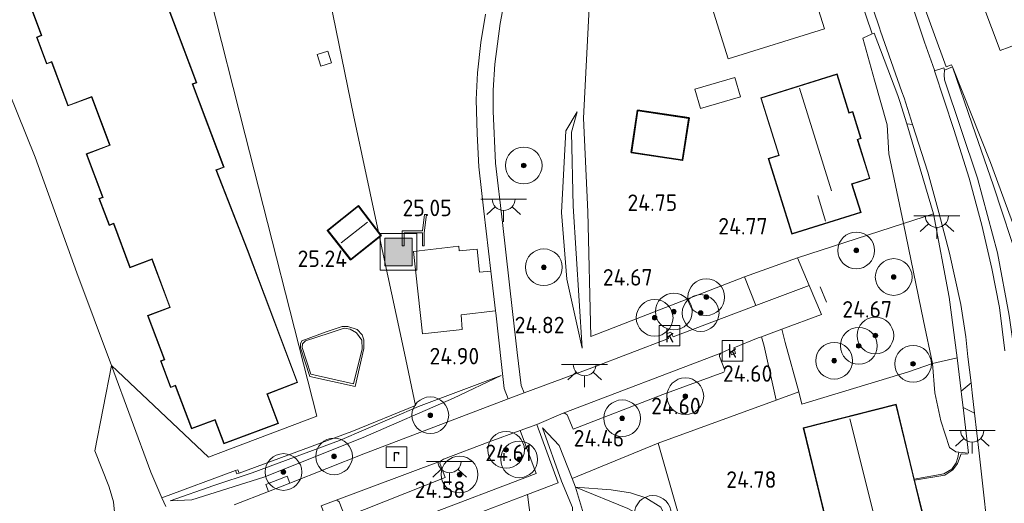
# Model space of a CAD drawing. Extents: x 196936 to 200438, y 361224 to 364196.
# Tile 76 of 256: x 197319 to 197426, y 363715 to 363767. Entities that reach past the tile are written whole.
import ezdxf
from ezdxf.enums import TextEntityAlignment as Align

# ---------------------------------------------------------------- set-up
doc = ezdxf.new("R2010")
doc.units = 0
for name, color, linetype, lineweight in [('B-ME-GR-BOOM-S', 90, 'Continuous', 25), ('B-ME-GR-GRAS-GV', 60, 'Continuous', 13), ('B-ME-GR-HAAG-G', 90, 'GR-HAAG1', 13), ('B-ME-GW-TALUD_KRUIN-G', 90, 'Continuous', 18), ('B-ME-GW-TALUD_TEEN-G', 90, 'Continuous', 18), ('B-ME-IE-MEUBILAIR_WEGMEUBILAIR-S', 7, 'Continuous', 25), ('B-ME-IE-MEUBILAIR_WEGMEUBILAIR_PARKEERMAATREGEL-G', 7, 'Continuous', 18), ('B-ME-IE-MEUBILAIR_WEGMEUBILAIR_SPEELTOESTEL-GV', 7, 'Continuous', 18), ('B-ME-IE-TERREINAFSCHEIDING_DOORGANG-G', 210, 'Continuous', 18), ('B-ME-IE-TERREINAFSCHEIDING_KUNSTMATIG_HEKWERK-G', 20, 'IE-TERREINAFSCHEIDING-KUNSTMATIG', 18), ('B-ME-KG-KADASTRAAL_DAKRAND-G', 170, 'Continuous', 18), ('B-ME-KG-KADASTRAAL_NOK-G', 10, 'Continuous', 18), ('B-ME-OG-BEBOUWING_SCHUUR-GV', 7, 'Continuous', 35), ('B-ME-OG-BEBOUWING_WONINGBOUW-GV', 7, 'Continuous', 18), ('B-ME-OG-BREUKLIJN-G', 7, 'Continuous', 18), ('B-ME-OG-HOOGTELIJN-G', 7, 'Continuous', 18), ('B-ME-OG-HOOGTEPUNT-S', 7, 'Continuous', 25), ('B-ME-OG-TERREIN_GROEN_TUIN-GV', 7, 'Continuous', 18), ('B-ME-OG-WATER_SLOOT-G', 120, 'Continuous', 18), ('B-ME-OG-WATER_VIJVER-GV', 7, 'Continuous', 18), ('B-ME-OG-WEG_PARKEERSECTIE-GV', 7, 'Continuous', 18), ('B-ME-RI-GWA_KOLK-S', 30, 'Continuous', 25), ('B-ME-RI-GWA_RIOOLPUT-S', 30, 'Continuous', 25), ('B-ME-VH-VERHARDING_ASFALT-GV', 252, 'Continuous', 18), ('B-ME-VH-VERHARDING_BETON-GV', 252, 'Continuous', 18), ('B-ME-VH-VERHARDING_TEGEL-GV', 252, 'Continuous', 18)]:
    doc.layers.add(name, color=color, linetype=linetype, lineweight=lineweight)
doc.styles.add('NLCS-ISO', font='NLCS-ISO.ttf')
doc.styles.add('NLCS-ISO-ANNOTATIVE-T18', font='NLCS-ISO.ttf', dxfattribs={"height": 1.8})
doc.linetypes.add('GR-HAAG1', pattern='A,6,[176,NLCS.SHX,S=0.125,R=0,X=0,Y=0],-2', length=8)
doc.linetypes.add('IE-TERREINAFSCHEIDING-KUNSTMATIG', pattern='A,4,[82,NLCS.SHX,S=0.75,R=90,X=0,Y=0],4,-2', length=10)

# ---------------------------------------------------------------- blocks, each defined once
blk = doc.blocks.new('SAL-HOOGTELABEL-SO')
at = {"color": 0, "linetype": 'ByBlock', "lineweight": -2, "style": 'NLCS-ISO-ANNOTATIVE-T18'}
blk.add_attdef('HOOGTE', text='', height=1.8, dxfattribs=at).set_placement((2.79, 0), align=Align.RIGHT)
blk = doc.blocks.new('SIE-WEG_ZITBANK-SO')
at = {"color": 0, "linetype": 'ByBlock', "lineweight": 18}
blk.add_lwpolyline([(-0.91, -1.63), (-0.91, -0.2), (1.09, -0.2), (1.09, -1.63), (1.29, -1.63), (1.29, -0.21), (1.54, 1.78), (1.33, 1.78), (1.11, 0), (-1.11, 0), (-1.11, -1.63)], close=True, dxfattribs=at)
blk = doc.blocks.new('SGR-BOOM_01-SO')
at = {"linetype": 'ByBlock', "lineweight": 18}
h = blk.add_hatch(color=0, dxfattribs=at)
h.dxf.hatch_style = 1
edge = h.paths.add_edge_path()
edge.add_arc((0, 0), 0.25, 0, 360)
at = {"color": 0, "linetype": 'ByBlock', "lineweight": 18}
for radius in [2, 0.25]:
    blk.add_circle((0, 0), radius, dxfattribs=at)
blk = doc.blocks.new('SIE-WEG_AFVALBAK-SO')
at = {"linetype": 'ByBlock', "lineweight": 18}
h = blk.add_hatch(color=0, dxfattribs=at)
h.dxf.hatch_style = 1
h.paths.add_polyline_path([(-1.5, -1.5), (1.5, -1.5), (1.5, 1.5), (-1.5, 1.5)])
at = {"color": 0, "linetype": 'ByBlock', "lineweight": 18}
for points in [[(-2, -2), (2, -2), (2, 2), (-2, 2)], [(-1.5, -1.5), (1.5, -1.5), (1.5, 1.5), (-1.5, 1.5)]]:
    blk.add_lwpolyline(points, close=True, dxfattribs=at)
blk = doc.blocks.new('SRI-PUT_INSPECTIEPUT_RIOOLPUT-SO')
at = {"color": 0, "linetype": 'ByBlock', "lineweight": 18}
blk.add_lwpolyline([(-1.12, -1.12), (1.12, -1.12), (1.12, 1.12), (-1.12, 1.12)], close=True, dxfattribs=at)
at = {"color": 0, "linetype": 'ByBlock', "lineweight": 18, "style": 'NLCS-ISO'}
blk.add_text('r', height=1.5, dxfattribs=at).set_placement((0, 0.28), align=Align.MIDDLE_CENTER)
blk = doc.blocks.new('SRI-KOLK-SO')
at = {"color": 0, "linetype": 'ByBlock', "lineweight": 18}
blk.add_lwpolyline([(-1.125, -1.125), (1.125, -1.125), (1.125, 1.125), (-1.125, 1.125)], close=True, dxfattribs=at)
at = {"color": 0, "linetype": 'ByBlock', "lineweight": 18, "style": 'NLCS-ISO'}
blk.add_text('k', height=1.5, dxfattribs=at).set_placement((0, 0), align=Align.MIDDLE_CENTER)
blk = doc.blocks.new('SKL-ET_OV_LICHTPUNT-SO')
at = {"color": 0, "linetype": 'ByBlock', "lineweight": 18}
for points in [[(-1.25, 0), (-2.5, 0)], [(1.25, 0), (2.5, 0)], [(-0.92, -0.85), (-1.83, -1.7)], [(0.92, -0.85), (1.83, -1.7)], [(0, -1.25), (0, -2.5)]]:
    blk.add_lwpolyline(points, dxfattribs=at)
blk.add_lwpolyline([(0, 0), (1.25, 0, -1), (-1.25, 0)], format="xyb", close=True, dxfattribs=at)

msp = doc.modelspace()

# ---------------------------------------------------------------- linework, layer by layer
at = {"layer": 'B-ME-GR-GRAS-GV'}
for points in [[(197334.822, 363714.206, 24.954), (197334.407, 363715.156, 24.929), (197342.425, 363718.122, 25.178), (197342.567, 363717.759, 25.178), (197342.802, 363717.83, 25.178), (197355.073, 363722.379, 25.172), (197362.029, 363725.212, 25.001), (197360.811, 363730.89, 25.123), (197358.493, 363741.685, 25.233), (197358.095, 363743.559, 25.286), (197358.275, 363743.702, 25.282), (197357.982, 363744.087, 25.284), (197355.275, 363756.826, 25.184), (197351.447, 363775.479, 25.307)], [(197380.941, 363768.525, 25.053), (197380.325, 363756.516, 24.934), (197380.764, 363746.316, 24.787), (197381.099, 363732.707, 24.738), (197397.822, 363739.234, 24.86), (197399.056, 363736.097, 24.824), (197390.059, 363732.677, 24.713), (197389.825, 363733.185, 24.701), (197389.34, 363732.992, 24.713), (197389.547, 363732.504, 24.726), (197381.234, 363729.299, 24.652), (197373.855, 363726.564, 24.672), (197373.511, 363727.362, 24.77), (197373.083, 363730.961, 24.831), (197372.582, 363735.441, 25.003), (197371.479, 363745.138, 25.04), (197370.711, 363751.614, 25.064), (197370.474, 363757.257, 25.089), (197370.487, 363759.544, 25.101), (197370.664, 363762.385, 25.089), (197371.219, 363766.83, 25.076), (197371.717, 363769.31, 25.064)], [(197369.63, 363767.848, 25.064), (197369.135, 363764.754, 25.101), (197368.776, 363761.424, 25.125), (197368.637, 363758.546, 25.125), (197368.735, 363754.786, 25.101), (197368.927, 363751.203, 25.089), (197369.469, 363746.386, 25.064), (197370.219, 363739.838, 25.04), (197369.001, 363739.74, 25.019), (197368.741, 363742.244, 25.093), (197366.761, 363742.064, 25.08), (197366.718, 363742.551, 25.093), (197361.792, 363741.984, 25.117), (197362.763, 363733.015, 25.08), (197367.116, 363733.481, 24.97), (197366.995, 363735.06, 25.007), (197370.734, 363735.522, 24.958), (197370.76, 363735.306, 24.954), (197371.384, 363729.65, 24.733), (197371.657, 363727.054, 24.733), (197372.119, 363725.934, 24.66), (197356.394, 363719.937, 24.721), (197348.331, 363716.758, 24.749), (197348.05, 363717.502, 24.855), (197345.721, 363716.58, 24.818), (197346, 363715.839, 24.757), (197342.277, 363714.37, 24.77)], [(197426.186, 363731.173, 22.534), (197425.619, 363735.86, 22.766), (197424.759, 363740.108, 22.889), (197423.69, 363744.83, 23.036), (197422.296, 363749.973, 23.146), (197420.632, 363755.271, 23.269), (197418.538, 363761.66, 23.571), (197419.529, 363761.98, 23.691), (197419.623, 363761.748, 23.691), (197419.569, 363761.207, 23.652), (197419.603, 363760.689, 23.544), (197423.192, 363749.968, 23.214), (197425.4, 363741.843, 22.993), (197426.668, 363735.004, 22.809)], [(197375.2, 363707.856, 24.974), (197374.229, 363715.52, 24.848), (197377.564, 363716.793, 24.848), (197375.217, 363723.148, 24.725), (197378.088, 363724.37, 24.677), (197378.322, 363724.341, 24.689), (197378.546, 363724.179, 24.701), (197379.192, 363722.605, 24.652), (197388.964, 363726.403, 24.689), (197395.592, 363728.848, 24.677), (197395.703, 363729.037, 24.689), (197395.116, 363730.525, 24.713), (197395.11, 363730.735, 24.726), (197395.244, 363730.89, 24.713), (197396.212, 363731.336, 24.701), (197396.426, 363730.727, 24.726), (197396.874, 363730.881, 24.726), (197396.674, 363731.488, 24.762), (197399.331, 363732.558, 24.75), (197399.681, 363732.688, 24.747), (197399.969, 363731.676, 24.796), (197401.268, 363725.771, 24.873), (197388.439, 363721.084, 24.86), (197379.081, 363717.254, 24.616), (197377.657, 363720.831, 24.557), (197375.842, 363722.762, 24.644), (197377.912, 363716.94, 24.783), (197379.112, 363714.105, 24.79)], [(197380.212, 363713.748, 24.619), (197379.454, 363716.316, 24.631), (197385.141, 363713.968, 24.426)]]:
    msp.add_polyline3d(points, dxfattribs=at)
for points in [[(197434.014, 363732.689, 23.593), (197435.442, 363732.644, 23.532), (197435.674, 363732.66, 23.525), (197436.314, 363728.529, 22.23), (197433.66, 363725.9, 22.197), (197432.035, 363725.219, 22.136), (197430.218, 363725.188, 22.283), (197428.946, 363725.428, 22.368), (197428.173, 363726.008, 22.381), (197427.869, 363726.62, 22.405), (197426.668, 363735.004, 22.809), (197425.4, 363741.843, 22.993), (197423.192, 363749.968, 23.214), (197419.603, 363760.689, 23.544), (197419.569, 363761.207, 23.652), (197419.623, 363761.748, 23.691), (197420.482, 363762.095, 24.426), (197422.609, 363755.841, 24.377), (197424.966, 363749.14, 24.365), (197427.809, 363740.416, 24.059), (197429.487, 363735.983, 23.887), (197430.681, 363733.587, 23.642), (197431.818, 363733.028, 23.63)], [(197424.607, 363751.677, 24.537), (197428.069, 363742.268, 24.316), (197433.849, 363744.453, 24.446), (197435.033, 363736.803, 24.301), (197435.493, 363733.828, 23.74), (197435.674, 363732.66, 23.525), (197435.442, 363732.644, 23.532), (197434.014, 363732.689, 23.593), (197431.818, 363733.028, 23.63), (197430.681, 363733.587, 23.642), (197429.487, 363735.983, 23.887), (197427.809, 363740.416, 24.059), (197424.966, 363749.14, 24.365), (197422.609, 363755.841, 24.377), (197420.482, 363762.095, 24.426)], [(197378.489, 363738.965, 24.954), (197380.176, 363731.459, 24.719), (197379.184, 363746.931, 24.685), (197379.011, 363754.971, 24.807), (197379.624, 363757.19, 24.905), (197378.369, 363755.137, 24.979), (197377.9, 363746.23, 25.028)], [(197379.184, 363746.931, 24.685), (197380.176, 363731.459, 24.719), (197378.489, 363738.965, 24.954), (197377.9, 363746.23, 25.028), (197378.369, 363755.137, 24.979), (197379.624, 363757.19, 24.905), (197379.011, 363754.971, 24.807)], [(197422.503, 363727.662, 22.4), (197421.43, 363726.767, 22.549), (197421, 363730.398, 22.704), (197420.138, 363737.011, 22.9), (197418.425, 363746.091, 23.158), (197415.496, 363755.867, 23.471), (197416.14, 363755.816, 23.349), (197417.809, 363750.625, 23.122), (197418.988, 363746.229, 22.975), (197420.172, 363741.812, 22.828), (197421.404, 363736.207, 22.681), (197421.921, 363732.682, 22.521), (197422.172, 363730.516, 22.469)], [(197421, 363730.398, 22.704), (197418.31, 363729.783, 24.334), (197417.342, 363734.411, 24.321), (197415.156, 363745.031, 24.689), (197418.425, 363746.091, 23.158), (197420.138, 363737.011, 22.9)], [(197415.683, 363728.872, 24.481), (197404.079, 363725.36, 24.86), (197403.759, 363726.678, 24.848), (197402.261, 363732.064, 24.862), (197401.891, 363733.511, 24.727), (197406.238, 363735.131, 24.689), (197404.895, 363738.279, 24.77), (197403.613, 363741.284, 24.848), (197415.156, 363745.031, 24.689), (197417.342, 363734.411, 24.321), (197418.31, 363729.783, 24.334)], [(197354.65, 363733.806, 25.12), (197355.666, 363733.479, 25.133), (197356.198, 363732.885, 25.108), (197356.4, 363732.368, 25.096), (197356.41, 363731.393, 25.059), (197355.439, 363727.281, 25.084), (197350.524, 363728.359, 25.084), (197349.512, 363731.483, 25.108), (197349.487, 363731.907, 25.108), (197349.628, 363732.255, 25.12), (197352.309, 363733.215, 25.084), (197354.022, 363733.805, 25.108)], [(197350.616, 363728.611, 24.986), (197355.252, 363727.556, 24.986), (197356.211, 363731.371, 24.986), (197356.184, 363732.334, 24.986), (197355.61, 363733.101, 24.986), (197354.896, 363733.52, 24.986), (197354.26, 363733.64, 24.986), (197352.613, 363733.083, 24.986), (197350.043, 363732.236, 24.986), (197349.727, 363731.907, 24.986), (197349.67, 363731.528, 24.986)], [(197337.676, 363714.937, 24.798), (197335.291, 363714.833, 24.933), (197340.05, 363716.494, 25.055), (197344.244, 363717.858, 25.153), (197353.725, 363721.381, 25.141), (197362.344, 363725.097, 24.957), (197371.359, 363728.454, 24.688), (197366.151, 363725.995, 24.639), (197356.332, 363721.712, 24.749), (197345.504, 363717.395, 24.859)], [(197344.244, 363717.858, 25.153), (197340.05, 363716.494, 25.055), (197335.291, 363714.833, 24.933), (197337.676, 363714.937, 24.798), (197345.504, 363717.395, 24.859), (197356.332, 363721.712, 24.749), (197366.151, 363725.995, 24.639), (197371.359, 363728.454, 24.688), (197362.344, 363725.097, 24.957), (197353.725, 363721.381, 25.141)], [(197375.139, 363717.807, 24.819), (197362.545, 363713.015, 24.819), (197353.609, 363709.524, 24.844), (197351.746, 363714.257, 24.723), (197353.366, 363714.878, 24.677), (197353.566, 363714.825, 24.713), (197353.691, 363714.697, 24.726), (197354.367, 363713.043, 24.75), (197365.256, 363717.363, 24.652), (197364.668, 363718.926, 24.664), (197364.752, 363719.135, 24.664), (197365.078, 363719.357, 24.664), (197370.045, 363721.248, 24.677), (197373.428, 363722.491, 24.709)], [(197376.937, 363708.215, 24.839), (197376.002, 363707.149, 24.913), (197376.73, 363709.257, 24.9), (197378.64, 363712.084, 24.864), (197379.125, 363713.384, 24.851), (197379.112, 363714.105, 24.79), (197377.912, 363716.94, 24.783), (197375.842, 363722.762, 24.644), (197377.657, 363720.831, 24.557), (197379.081, 363717.254, 24.616), (197379.454, 363716.316, 24.631), (197380.212, 363713.748, 24.619), (197380.065, 363712.414, 24.631), (197379.356, 363711.036, 24.704), (197377.668, 363709.154, 24.802)], [(197388.439, 363721.084, 24.86), (197393.955, 363701.782, 24.787), (197393.376, 363702.058, 24.692), (197392.286, 363705.242, 24.692), (197390.144, 363711.259, 24.729), (197388.737, 363714.114, 24.778), (197387.108, 363715.155, 24.753), (197385.441, 363715.679, 24.729), (197383.337, 363716.032, 24.643), (197379.454, 363716.316, 24.631), (197379.081, 363717.254, 24.616)], [(197393.955, 363701.782, 24.787), (197394.146, 363701.253, 24.267), (197393.598, 363701.446, 24.279), (197392.981, 363701.742, 24.267), (197392.659, 363702.177, 24.23), (197390.849, 363706.545, 24.267), (197389.406, 363709.841, 24.451), (197387.671, 363712.383, 24.5), (197386.708, 363713.149, 24.426), (197385.141, 363713.968, 24.426), (197379.454, 363716.316, 24.631), (197383.337, 363716.032, 24.643), (197385.441, 363715.679, 24.729), (197387.108, 363715.155, 24.753), (197388.737, 363714.114, 24.778), (197390.144, 363711.259, 24.729), (197392.286, 363705.242, 24.692), (197393.376, 363702.058, 24.692)]]:
    msp.add_polyline3d(points, close=True, dxfattribs=at)
at = {"layer": 'B-ME-GR-HAAG-G'}
msp.add_polyline3d([(197433.849, 363744.453, 24.446), (197428.069, 363742.268, 24.316), (197424.607, 363751.677, 24.537), (197420.482, 363762.095, 24.426)], dxfattribs=at)
at = {"layer": 'B-ME-GW-TALUD_KRUIN-G'}
for points in [[(197415.156, 363745.031, 24.689), (197413.551, 363752.624, 24.689), (197413.367, 363755.772, 24.738), (197411.979, 363760.628, 24.799), (197410.707, 363765.224, 24.542), (197411.727, 363765.684, 23.862)], [(197420.482, 363762.095, 24.426), (197422.609, 363755.841, 24.377), (197424.966, 363749.14, 24.365), (197427.809, 363740.416, 24.059), (197429.487, 363735.983, 23.887), (197430.681, 363733.587, 23.642), (197431.818, 363733.028, 23.63), (197434.014, 363732.689, 23.593), (197435.442, 363732.644, 23.532), (197435.674, 363732.66, 23.525)], [(197380.176, 363731.459, 24.719), (197378.489, 363738.965, 24.954), (197377.9, 363746.23, 25.028), (197378.369, 363755.137, 24.979), (197379.624, 363757.19, 24.905)], [(197415.156, 363745.031, 24.689), (197417.342, 363734.411, 24.321), (197418.31, 363729.783, 24.334)], [(197418.31, 363729.783, 24.334), (197418.572, 363726.576, 24.101), (197419.211, 363723.536, 23.929), (197420.142, 363720.622, 23.599), (197420.831, 363720.147, 23.145), (197421.166, 363720.113, 22.933), (197422.226, 363720.004, 22.263)], [(197335.291, 363714.833, 24.933), (197340.05, 363716.494, 25.055), (197344.244, 363717.858, 25.153), (197353.725, 363721.381, 25.141), (197362.344, 363725.097, 24.957), (197371.359, 363728.454, 24.688)], [(197377.912, 363716.94, 24.783), (197375.842, 363722.762, 24.644)], [(197376.002, 363707.149, 24.913), (197376.73, 363709.257, 24.9), (197378.64, 363712.084, 24.864), (197379.125, 363713.384, 24.851), (197379.112, 363714.105, 24.79), (197377.912, 363716.94, 24.783)], [(197379.454, 363716.316, 24.631), (197383.337, 363716.032, 24.643), (197385.441, 363715.679, 24.729), (197387.108, 363715.155, 24.753), (197388.737, 363714.114, 24.778), (197390.144, 363711.259, 24.729), (197392.286, 363705.242, 24.692), (197393.376, 363702.058, 24.692), (197393.955, 363701.782, 24.787)]]:
    msp.add_polyline3d(points, dxfattribs=at)
at = {"layer": 'B-ME-GW-TALUD_TEEN-G'}
for points in [[(197436.314, 363728.529, 22.23), (197433.66, 363725.9, 22.197), (197432.035, 363725.219, 22.136), (197430.218, 363725.188, 22.283), (197428.946, 363725.428, 22.368), (197428.173, 363726.008, 22.381), (197427.869, 363726.62, 22.405), (197426.668, 363735.004, 22.809), (197425.4, 363741.843, 22.993), (197423.192, 363749.968, 23.214), (197419.603, 363760.689, 23.544), (197419.569, 363761.207, 23.652), (197419.623, 363761.748, 23.691)], [(197379.624, 363757.19, 24.905), (197379.011, 363754.971, 24.807), (197379.184, 363746.931, 24.685), (197380.176, 363731.459, 24.719)], [(197415.496, 363755.867, 23.471), (197418.425, 363746.091, 23.158)], [(197421, 363730.398, 22.704), (197420.138, 363737.011, 22.9), (197418.425, 363746.091, 23.158)], [(197421.43, 363726.767, 22.549), (197421, 363730.398, 22.704)], [(197371.359, 363728.454, 24.688), (197366.151, 363725.995, 24.639), (197356.332, 363721.712, 24.749), (197345.504, 363717.395, 24.859), (197337.676, 363714.937, 24.798), (197335.291, 363714.833, 24.933)], [(197421.638, 363724.995, 22.474), (197421.473, 363726.402, 22.533), (197421.43, 363726.767, 22.549)], [(197422.226, 363720.004, 22.263), (197421.638, 363724.995, 22.474)], [(197375.842, 363722.762, 24.644), (197377.657, 363720.831, 24.557)], [(197377.657, 363720.831, 24.557), (197379.081, 363717.254, 24.616)], [(197379.081, 363717.254, 24.616), (197379.454, 363716.316, 24.631), (197380.212, 363713.748, 24.619), (197380.065, 363712.414, 24.631), (197379.356, 363711.036, 24.704), (197377.668, 363709.154, 24.802), (197376.937, 363708.215, 24.839), (197376.002, 363707.149, 24.913)], [(197394.146, 363701.253, 24.267), (197393.598, 363701.446, 24.279), (197392.981, 363701.742, 24.267), (197392.659, 363702.177, 24.23), (197390.849, 363706.545, 24.267), (197389.406, 363709.841, 24.451), (197387.671, 363712.383, 24.5), (197386.708, 363713.149, 24.426), (197385.141, 363713.968, 24.426), (197379.454, 363716.316, 24.631)]]:
    msp.add_polyline3d(points, dxfattribs=at)
at = {"layer": 'B-ME-IE-MEUBILAIR_WEGMEUBILAIR_PARKEERMAATREGEL-G'}
msp.add_polyline3d([(197406.754, 363736.449, 24.752), (197406.077, 363738.117, 24.752)], dxfattribs=at)
at = {"layer": 'B-ME-IE-MEUBILAIR_WEGMEUBILAIR_SPEELTOESTEL-GV'}
msp.add_polyline3d([(197366.718, 363742.551, 25.093), (197366.761, 363742.064, 25.08), (197368.741, 363742.244, 25.093), (197369.001, 363739.74, 25.019), (197370.219, 363739.838, 25.04), (197370.734, 363735.522, 24.958), (197366.995, 363735.06, 25.007), (197367.116, 363733.481, 24.97), (197362.763, 363733.015, 25.08), (197361.792, 363741.984, 25.117)], close=True, dxfattribs=at)
at = {"layer": 'B-ME-IE-TERREINAFSCHEIDING_DOORGANG-G'}
msp.add_polyline3d([(197401.268, 363725.771, 24.873), (197403.759, 363726.678, 24.848)], dxfattribs=at)
at = {"layer": 'B-ME-IE-TERREINAFSCHEIDING_KUNSTMATIG_HEKWERK-G'}
for points in [[(197357.982, 363744.087, 25.284), (197355.275, 363756.826, 25.184), (197351.447, 363775.479, 25.307), (197349.902, 363783.943, 25.148), (197351.318, 363784.233, 25.089)], [(197397.822, 363739.234, 24.86), (197381.099, 363732.707, 24.738), (197380.764, 363746.316, 24.787), (197380.325, 363756.516, 24.934)], [(197403.613, 363741.284, 24.848), (197415.156, 363745.031, 24.689)], [(197342.802, 363717.83, 25.178), (197355.073, 363722.379, 25.172), (197362.029, 363725.212, 25.001), (197360.811, 363730.89, 25.123), (197358.493, 363741.685, 25.233), (197358.095, 363743.559, 25.286)], [(197418.31, 363729.783, 24.334), (197415.683, 363728.872, 24.481), (197404.079, 363725.36, 24.86), (197403.759, 363726.678, 24.848)], [(197401.268, 363725.771, 24.873), (197388.439, 363721.084, 24.86)], [(197388.439, 363721.084, 24.86), (197393.955, 363701.782, 24.787)]]:
    msp.add_polyline3d(points, dxfattribs=at)
at = {"layer": 'B-ME-KG-KADASTRAAL_DAKRAND-G'}
msp.add_polyline3d([(197334.852, 363769.151, 28.123), (197338.144, 363760.392, 28.172), (197337.705, 363760.228, 28.246), (197341.106, 363751.178, 28.233), (197340.282, 363750.87, 28.38), (197343.696, 363742.171, 27.547), (197349.12, 363727.736, 27.388), (197345.827, 363726.478, 27.756), (197347.028, 363723.283, 27.964), (197341.177, 363721.085, 27.964), (197340.209, 363723.665, 27.878), (197337.655, 363722.718, 29.777), (197335.896, 363727.404, 27.768), (197335.383, 363727.212, 27.805), (197334.32, 363730.04, 27.707), (197334.713, 363730.187, 27.694), (197332.917, 363734.967, 30.046), (197335.324, 363735.872, 30.01), (197333.334, 363741.168, 30.132), (197330.952, 363740.272, 29.961), (197329.158, 363745.049, 27.743), (197328.686, 363744.872, 27.768), (197327.616, 363747.717, 27.768), (197327.997, 363747.861, 27.792), (197326.222, 363752.585, 29.961), (197328.779, 363753.546, 29.875), (197326.779, 363758.867, 30.108), (197324.206, 363757.899, 29.985), (197322.413, 363762.669, 27.817), (197321.881, 363762.469, 27.829), (197320.814, 363765.307, 27.829), (197321.342, 363765.505, 27.817), (197319.56, 363770.285, 29.912)], dxfattribs=at)
for points in [[(197409.202, 363757.047, 30.455), (197409.583, 363757.166, 30.43), (197410.477, 363754.309, 30.565), (197410.105, 363754.192, 30.553), (197411.436, 363749.963, 28.862), (197409.497, 363749.356, 27.76), (197410.462, 363746.272, 27.662), (197403.024, 363743.946, 27.784), (197400.483, 363752.074, 27.723), (197401.625, 363752.431, 28.899), (197399.665, 363758.698, 28.887), (197407.883, 363761.268, 28.911)], [(197391.061, 363751.979, 26.596), (197385.557, 363752.812, 26.572), (197386.239, 363757.311, 26.67), (197391.742, 363756.478, 26.706)], [(197354.96, 363741.151, 27.426), (197352.498, 363744.274, 27.328), (197355.785, 363746.898, 27.328), (197358.206, 363743.711, 27.426)], [(197407.398, 363710.026, 27.508), (197404.289, 363722.748, 27.545), (197414.301, 363725.29, 27.447), (197417.395, 363712.57, 27.447)]]:
    msp.add_polyline3d(points, close=True, dxfattribs=at)
at = {"layer": 'B-ME-KG-KADASTRAAL_NOK-G'}
for points in [[(197403.833, 363759.771, 33.248), (197407.303, 363748.579, 33.138)], [(197406.652, 363745.29, 31.643), (197405.814, 363748.067, 31.57)], [(197353.936, 363742.915, 27.801), (197356.79, 363745.19, 27.814)], [(197409.314, 363723.76, 31.9), (197412.357, 363711.571, 31.888)]]:
    msp.add_polyline3d(points, dxfattribs=at)
at = {"layer": 'B-ME-OG-BEBOUWING_SCHUUR-GV'}
for points in [[(197391.799, 363756.52, 24.82), (197391.103, 363751.922, 24.82), (197385.501, 363752.77, 24.82), (197386.197, 363757.368, 24.82)], [(197358.095, 363743.559, 25.286), (197354.952, 363741.081, 25.356), (197352.428, 363744.282, 25.344), (197355.794, 363746.969, 25.295), (197357.982, 363744.087, 25.284), (197358.275, 363743.702, 25.282)]]:
    msp.add_polyline3d(points, close=True, dxfattribs=at)
at = {"layer": 'B-ME-OG-BEBOUWING_WONINGBOUW-GV'}
msp.add_polyline3d([(197334.881, 363769.216, 25.342), (197338.208, 363760.363, 25.293), (197337.769, 363760.198, 25.244), (197341.17, 363751.149, 25.195), (197340.348, 363750.84, 25.232), (197343.742, 363742.191, 25.146), (197349.184, 363727.707, 25.146), (197345.891, 363726.449, 25.146), (197347.092, 363723.254, 25.146), (197341.148, 363721.02, 25.146), (197340.179, 363723.6, 25.146), (197337.63, 363722.643, 25.146), (197335.865, 363727.34, 25.146), (197335.354, 363727.147, 25.146), (197334.256, 363730.069, 25.146), (197334.648, 363730.217, 25.146), (197332.852, 363734.997, 25.146), (197335.26, 363735.901, 25.146), (197333.305, 363741.104, 25.22), (197330.923, 363740.209, 25.146), (197329.128, 363744.984, 25.146), (197328.656, 363744.807, 25.146), (197327.552, 363747.746, 25.146), (197327.933, 363747.889, 25.171), (197326.157, 363752.614, 25.195), (197328.714, 363753.575, 25.183), (197326.75, 363758.803, 25.208), (197324.176, 363757.836, 25.232), (197322.384, 363762.605, 25.195), (197321.851, 363762.405, 25.159), (197320.75, 363765.336, 25.257), (197321.277, 363765.534, 25.257), (197319.483, 363770.309, 25.257)], dxfattribs=at)
for points in [[(197407.915, 363761.331, 24.869), (197409.235, 363757.11, 24.869), (197409.616, 363757.229, 24.869), (197410.54, 363754.277, 24.869), (197410.167, 363754.16, 24.808), (197411.491, 363749.927, 24.746), (197409.56, 363749.324, 24.783), (197410.525, 363746.239, 24.771), (197402.992, 363743.883, 24.82), (197400.42, 363752.106, 24.869), (197401.562, 363752.464, 24.869), (197399.602, 363758.731, 24.869)], [(197413.974, 363711.648, 24.826), (197407.361, 363709.965, 24.764), (197404.229, 363722.784, 24.801), (197414.337, 363725.351, 24.617), (197416.327, 363717.171, 23.916), (197416.359, 363717.072, 22.394), (197417.456, 363712.534, 22.032), (197417.297, 363712.494, 22.043), (197417.116, 363712.448, 23.867), (197414.577, 363711.801, 24.642)]]:
    msp.add_polyline3d(points, close=True, dxfattribs=at)
at = {"layer": 'B-ME-OG-BREUKLIJN-G'}
for points in [[(197419.667, 363717.629, 22.26), (197420.503, 363718.175, 22.26), (197421.024, 363718.87, 22.284), (197421.422, 363719.947, 22.309), (197422.132, 363719.903, 22.235)], [(197416.359, 363717.072, 22.394), (197419.667, 363717.629, 22.26)]]:
    msp.add_polyline3d(points, dxfattribs=at)
at = {"layer": 'B-ME-OG-HOOGTELIJN-G'}
for points in [[(197419.549, 363717.745, 23.279), (197420.409, 363718.257, 23.144), (197420.883, 363718.945, 23.095), (197421.067, 363719.524, 23.046), (197421.166, 363720.113, 22.933)], [(197416.327, 363717.171, 23.916), (197419.549, 363717.745, 23.279), (197419.83, 363717.888, 23.235)]]:
    msp.add_polyline3d(points, dxfattribs=at)
at = {"layer": 'B-ME-OG-TERREIN_GROEN_TUIN-GV'}
for points in [[(197318.72, 363817.695, 26.373), (197334.096, 363821.016, 26.287), (197348.043, 363824.021, 26.263), (197349.324, 363804.822, 26.393), (197350.897, 363798.014, 25.106), (197335.707, 363785.367, 25.427), (197343.485, 363754.698, 25.273), (197351.263, 363724.028, 25.12), (197339.467, 363719.58, 25.108), (197328.931, 363729.557, 24.922), (197325.154, 363739.654, 24.971), (197320.623, 363752.243, 25.056), (197316.734, 363761.81, 25.056)], [(197351.447, 363775.479, 25.307), (197355.275, 363756.826, 25.184), (197357.982, 363744.087, 25.284), (197355.794, 363746.969, 25.295), (197352.428, 363744.282, 25.344), (197354.952, 363741.081, 25.356), (197358.095, 363743.559, 25.286), (197358.493, 363741.685, 25.233), (197360.811, 363730.89, 25.123), (197362.029, 363725.212, 25.001), (197355.073, 363722.379, 25.172), (197342.802, 363717.83, 25.178), (197342.663, 363718.2, 25.178), (197342.425, 363718.122, 25.178), (197334.407, 363715.156, 24.929), (197333.192, 363717.941, 24.856), (197328.931, 363729.557, 24.922), (197339.467, 363719.58, 25.108), (197351.263, 363724.028, 25.12), (197343.485, 363754.698, 25.273), (197335.707, 363785.367, 25.427)], [(197407.467, 363778.274, 24.419), (197411.657, 363765.898, 24.37), (197411.727, 363765.684, 23.862), (197410.707, 363765.224, 24.542), (197411.979, 363760.628, 24.799), (197413.367, 363755.772, 24.738), (197413.551, 363752.624, 24.689), (197415.156, 363745.031, 24.689), (197403.613, 363741.284, 24.848), (197397.822, 363739.234, 24.86), (197381.099, 363732.707, 24.738), (197380.764, 363746.316, 24.787), (197380.325, 363756.516, 24.934), (197380.941, 363768.525, 25.053)], [(197319.483, 363770.309, 25.257), (197321.277, 363765.534, 25.257), (197320.75, 363765.336, 25.257), (197321.851, 363762.405, 25.159), (197322.384, 363762.605, 25.195), (197324.176, 363757.836, 25.232), (197326.75, 363758.803, 25.208), (197328.714, 363753.575, 25.183), (197326.157, 363752.614, 25.195), (197327.933, 363747.889, 25.171), (197327.552, 363747.746, 25.146), (197328.656, 363744.807, 25.146), (197329.128, 363744.984, 25.146), (197330.923, 363740.209, 25.146), (197333.305, 363741.104, 25.22), (197335.26, 363735.901, 25.146), (197332.852, 363734.997, 25.146), (197334.648, 363730.217, 25.146), (197334.256, 363730.069, 25.146), (197335.354, 363727.147, 25.146), (197335.865, 363727.34, 25.146), (197337.63, 363722.643, 25.146), (197340.179, 363723.6, 25.146), (197341.148, 363721.02, 25.146), (197347.092, 363723.254, 25.146), (197345.891, 363726.449, 25.146), (197349.184, 363727.707, 25.146), (197343.742, 363742.191, 25.146), (197340.348, 363750.84, 25.232), (197341.17, 363751.149, 25.195), (197337.769, 363760.198, 25.244), (197338.208, 363760.363, 25.293), (197334.881, 363769.216, 25.342)], [(197393.955, 363701.782, 24.787), (197388.439, 363721.084, 24.86), (197401.268, 363725.771, 24.873), (197403.759, 363726.678, 24.848), (197404.079, 363725.36, 24.86), (197415.683, 363728.872, 24.481), (197418.31, 363729.783, 24.334), (197418.572, 363726.576, 24.101), (197419.211, 363723.536, 23.929), (197420.142, 363720.622, 23.599), (197420.831, 363720.147, 23.145), (197421.166, 363720.113, 22.933), (197422.226, 363720.004, 22.263), (197421.638, 363724.995, 22.474), (197422.879, 363724.361, 22.271), (197423.373, 363720, 22.068), (197424.648, 363708.518, 21.848)], [(197417.456, 363712.534, 22.032), (197416.359, 363717.072, 22.394), (197416.327, 363717.171, 23.916), (197414.337, 363725.351, 24.617), (197404.229, 363722.784, 24.801), (197407.361, 363709.965, 24.764)], [(197365.838, 363712.316, 24.848), (197374.229, 363715.52, 24.848), (197375.2, 363707.856, 24.974)]]:
    msp.add_polyline3d(points, dxfattribs=at)
for points in [[(197420.724, 363777.031, 24.786), (197425.66, 363763.856, 24.786), (197430.56, 363765.7, 24.909), (197433.849, 363744.453, 24.446), (197428.069, 363742.268, 24.316), (197424.607, 363751.677, 24.537), (197420.482, 363762.095, 24.426), (197420.388, 363762.326, 23.851), (197419.807, 363762.092, 23.743), (197416.953, 363769.885, 23.887), (197414.1, 363777.922, 24.169), (197413.446, 363780.321, 24.279), (197413.265, 363781.507, 24.328), (197413.378, 363782.579, 24.39), (197413.672, 363783.9, 24.537), (197414.077, 363784.857, 24.586), (197414.979, 363786.303, 24.659), (197416.167, 363787.366, 24.745), (197417.212, 363787.827, 24.733), (197418.536, 363788.176, 24.769), (197418.998, 363788.23, 24.772), (197423.313, 363782.781, 24.687), (197425.143, 363778.767, 24.786)], [(197391.977, 363776.065, 24.967), (197396.061, 363762.976, 24.967), (197406.538, 363766.245, 24.881), (197403.762, 363775.142, 24.923), (197403.701, 363775.338, 24.691), (197403.038, 363777.461, 24.664), (197402.998, 363777.59, 24.934), (197402.454, 363779.335, 24.942)], [(197418.425, 363746.091, 23.158), (197415.156, 363745.031, 24.689), (197413.551, 363752.624, 24.689), (197413.367, 363755.772, 24.738), (197411.979, 363760.628, 24.799), (197410.707, 363765.224, 24.542), (197411.727, 363765.684, 23.862), (197411.942, 363765.757, 23.758), (197414.517, 363758.967, 23.568), (197414.76, 363758.325, 23.55), (197415.496, 363755.867, 23.471)], [(197351.311, 363763.448, 25.282), (197351.706, 363762.166, 25.282), (197352.882, 363762.528, 25.282), (197352.487, 363763.81, 25.282)], [(197397.398, 363758.81, 24.832), (197396.779, 363760.938, 24.832), (197392.44, 363759.677, 24.832), (197393.058, 363757.549, 24.832)], [(197407.915, 363761.331, 24.869), (197399.602, 363758.731, 24.869), (197401.562, 363752.464, 24.869), (197400.42, 363752.106, 24.869), (197402.992, 363743.883, 24.82), (197410.525, 363746.239, 24.771), (197409.56, 363749.324, 24.783), (197411.491, 363749.927, 24.746), (197410.167, 363754.16, 24.808), (197410.54, 363754.277, 24.869), (197409.616, 363757.229, 24.869), (197409.235, 363757.11, 24.869)], [(197391.799, 363756.52, 24.82), (197386.197, 363757.368, 24.82), (197385.501, 363752.77, 24.82), (197391.103, 363751.922, 24.82)], [(197350.524, 363728.359, 25.084), (197355.439, 363727.281, 25.084), (197356.41, 363731.393, 25.059), (197356.4, 363732.368, 25.096), (197356.198, 363732.885, 25.108), (197355.666, 363733.479, 25.133), (197354.65, 363733.806, 25.12), (197354.022, 363733.805, 25.108), (197352.309, 363733.215, 25.084), (197349.628, 363732.255, 25.12), (197349.487, 363731.907, 25.108), (197349.512, 363731.483, 25.108)], [(197421.638, 363724.995, 22.474), (197422.226, 363720.004, 22.263), (197421.166, 363720.113, 22.933), (197420.831, 363720.147, 23.145), (197420.142, 363720.622, 23.599), (197419.211, 363723.536, 23.929), (197418.572, 363726.576, 24.101), (197418.31, 363729.783, 24.334), (197421, 363730.398, 22.704), (197421.43, 363726.767, 22.549), (197421.473, 363726.402, 22.533)]]:
    msp.add_polyline3d(points, close=True, dxfattribs=at)
at = {"layer": 'B-ME-OG-WATER_SLOOT-G'}
msp.add_polyline3d([(197355.439, 363727.281, 25.084), (197350.524, 363728.359, 25.084), (197349.512, 363731.483, 25.108), (197349.487, 363731.907, 25.108), (197349.628, 363732.255, 25.12), (197352.309, 363733.215, 25.084), (197354.022, 363733.805, 25.108), (197354.65, 363733.806, 25.12), (197355.666, 363733.479, 25.133), (197356.198, 363732.885, 25.108), (197356.4, 363732.368, 25.096), (197356.41, 363731.393, 25.059)], close=True, dxfattribs=at)
at = {"layer": 'B-ME-OG-WATER_VIJVER-GV'}
msp.add_polyline3d([(197356.211, 363731.371, 24.986), (197355.252, 363727.556, 24.986), (197350.616, 363728.611, 24.986), (197349.67, 363731.528, 24.986), (197349.727, 363731.907, 24.986), (197350.043, 363732.236, 24.986), (197352.613, 363733.083, 24.986), (197354.26, 363733.64, 24.986), (197354.896, 363733.52, 24.986), (197355.61, 363733.101, 24.986), (197356.184, 363732.334, 24.986)], close=True, dxfattribs=at)
at = {"layer": 'B-ME-OG-WEG_PARKEERSECTIE-GV'}
for points in [[(197388.964, 363726.403, 24.689), (197379.192, 363722.605, 24.652), (197378.546, 363724.179, 24.701), (197378.322, 363724.341, 24.689), (197378.088, 363724.37, 24.677), (197395.244, 363730.89, 24.713), (197395.11, 363730.735, 24.726), (197395.116, 363730.525, 24.713), (197395.703, 363729.037, 24.689), (197395.592, 363728.848, 24.677)], [(197365.256, 363717.363, 24.652), (197354.367, 363713.043, 24.75), (197353.691, 363714.697, 24.726), (197353.566, 363714.825, 24.713), (197353.366, 363714.878, 24.677), (197364.752, 363719.135, 24.664), (197364.668, 363718.926, 24.664)]]:
    msp.add_polyline3d(points, close=True, dxfattribs=at)
at = {"layer": 'B-ME-VH-VERHARDING_ASFALT-GV'}
for points in [[(197426.471, 363696.215, 21.737), (197425.476, 363701.806, 21.799), (197424.84, 363706.418, 21.811), (197424.648, 363708.518, 21.848), (197423.373, 363720, 22.068), (197422.879, 363724.361, 22.271), (197422.627, 363726.591, 22.374), (197422.503, 363727.662, 22.4), (197422.172, 363730.516, 22.469), (197421.921, 363732.682, 22.521), (197421.404, 363736.207, 22.681), (197420.172, 363741.812, 22.828), (197418.988, 363746.229, 22.975), (197417.809, 363750.625, 23.122), (197416.14, 363755.816, 23.349), (197415.207, 363758.72, 23.477), (197414.981, 363759.363, 23.492), (197412.655, 363765.996, 23.652), (197412.531, 363766.349, 23.661), (197409.188, 363776.23, 24.016)], [(197414.846, 363772.588, 23.955), (197417.431, 363764.796, 23.71), (197418.514, 363761.733, 23.575), (197418.538, 363761.66, 23.571), (197420.632, 363755.271, 23.269), (197422.296, 363749.973, 23.146), (197423.69, 363744.83, 23.036), (197424.759, 363740.108, 22.889), (197425.619, 363735.86, 22.766), (197426.186, 363731.173, 22.534)], [(197342.277, 363714.37, 24.77), (197346, 363715.839, 24.757), (197348.331, 363716.758, 24.749), (197356.394, 363719.937, 24.721), (197372.119, 363725.934, 24.66), (197373.855, 363726.564, 24.672), (197381.234, 363729.299, 24.652), (197389.547, 363732.504, 24.726), (197389.34, 363732.992, 24.713), (197389.825, 363733.185, 24.701), (197390.059, 363732.677, 24.713), (197399.056, 363736.097, 24.824), (197404.895, 363738.279, 24.77), (197406.238, 363735.131, 24.689), (197401.891, 363733.511, 24.727), (197399.681, 363732.688, 24.747), (197399.331, 363732.558, 24.75), (197396.674, 363731.488, 24.762), (197396.874, 363730.881, 24.726), (197396.426, 363730.727, 24.726), (197396.212, 363731.336, 24.701), (197395.244, 363730.89, 24.713), (197378.088, 363724.37, 24.677), (197375.217, 363723.148, 24.725), (197373.428, 363722.491, 24.709), (197370.045, 363721.248, 24.677), (197365.078, 363719.357, 24.664), (197364.752, 363719.135, 24.664), (197353.366, 363714.878, 24.677), (197351.746, 363714.257, 24.723)], [(197329.23, 363713.576, 24.837), (197329.15, 363714.7, 24.861), (197328.784, 363715.959, 24.886), (197328.62, 363716.398, 24.906), (197327.091, 363720.255, 24.929), (197328.931, 363729.557, 24.922), (197333.192, 363717.941, 24.856), (197334.407, 363715.156, 24.929), (197334.822, 363714.206, 24.954)]]:
    msp.add_polyline3d(points, dxfattribs=at)
at = {"layer": 'B-ME-VH-VERHARDING_BETON-GV'}
for points in [[(197404.895, 363738.279, 24.77), (197399.056, 363736.097, 24.824), (197397.822, 363739.234, 24.86), (197403.613, 363741.284, 24.848)], [(197422.627, 363726.591, 22.374), (197422.879, 363724.361, 22.271), (197421.638, 363724.995, 22.474), (197421.473, 363726.402, 22.533), (197421.43, 363726.767, 22.549), (197422.503, 363727.662, 22.4)]]:
    msp.add_polyline3d(points, close=True, dxfattribs=at)
at = {"layer": 'B-ME-VH-VERHARDING_TEGEL-GV'}
msp.add_polyline3d([(197371.717, 363769.31, 25.064), (197371.219, 363766.83, 25.076), (197370.664, 363762.385, 25.089), (197370.487, 363759.544, 25.101), (197370.474, 363757.257, 25.089), (197370.711, 363751.614, 25.064), (197371.479, 363745.138, 25.04), (197372.582, 363735.441, 25.003), (197373.083, 363730.961, 24.831), (197373.511, 363727.362, 24.77), (197373.855, 363726.564, 24.672), (197372.119, 363725.934, 24.66), (197371.657, 363727.054, 24.733), (197371.384, 363729.65, 24.733), (197370.76, 363735.306, 24.954), (197370.734, 363735.522, 24.958), (197370.219, 363739.838, 25.04), (197369.469, 363746.386, 25.064), (197368.927, 363751.203, 25.089), (197368.735, 363754.786, 25.101), (197368.637, 363758.546, 25.125), (197368.776, 363761.424, 25.125), (197369.135, 363764.754, 25.101), (197369.63, 363767.848, 25.064)], dxfattribs=at)
for points in [[(197403.759, 363726.678, 24.848), (197401.268, 363725.771, 24.873), (197399.969, 363731.676, 24.796), (197399.681, 363732.688, 24.747), (197401.891, 363733.511, 24.727), (197402.261, 363732.064, 24.862)], [(197365.838, 363712.316, 24.848), (197354.242, 363707.917, 24.885), (197353.609, 363709.524, 24.844), (197362.545, 363713.015, 24.819), (197375.139, 363717.807, 24.819), (197373.428, 363722.491, 24.709), (197375.217, 363723.148, 24.725), (197377.564, 363716.793, 24.848), (197374.229, 363715.52, 24.848)], [(197348.331, 363716.758, 24.749), (197346, 363715.839, 24.757), (197345.721, 363716.58, 24.818), (197348.05, 363717.502, 24.855)]]:
    msp.add_polyline3d(points, close=True, dxfattribs=at)

# ---------------------------------------------------------------- block references
at = {"layer": 'B-ME-GR-BOOM-S'}
for p in [(197373.799, 363751.346, 25.076), (197410.004, 363742.093, 24.809), (197375.987, 363740.261, 25.027), (197414.082, 363739.198, 24.699), (197393.678, 363737.012, 24.764), (197390.143, 363735.434, 24.764), (197393.063, 363735.275, 24.764), (197388.057, 363734.758, 24.764), (197412.089, 363732.827, 24.848), (197410.28, 363731.704, 24.859), (197407.604, 363730.079, 24.891), (197416.192, 363729.736, 24.601), (197391.394, 363726.209, 24.748), (197363.629, 363724.136, 24.737), (197384.52, 363723.81, 24.711), (197371.876, 363720.369, 24.676), (197353.151, 363719.656, 24.752), (197373.304, 363719.328, 24.665), (197347.636, 363717.956, 24.902), (197366.815, 363717.677, 24.687), (197387.866, 363713.384, 24.611)]:
    msp.add_blockref('SGR-BOOM_01-SO', p, dxfattribs=at)
at = {"layer": 'B-ME-IE-MEUBILAIR_WEGMEUBILAIR-S'}
for name, p in [('SKL-ET_OV_LICHTPUNT-SO', (197371.613, 363747.694, 24.99)), ('SIE-WEG_ZITBANK-SO', (197361.681, 363744.219, 25.138)), ('SKL-ET_OV_LICHTPUNT-SO', (197418.783, 363745.847, 23.014)), ('SIE-WEG_AFVALBAK-SO', (197360.172, 363741.929, 25.248)), ('SKL-ET_OV_LICHTPUNT-SO', (197380.431, 363729.684, 24.739)), ('SKL-ET_OV_LICHTPUNT-SO', (197422.632, 363722.471, 22.374)), ('SKL-ET_OV_LICHTPUNT-SO', (197365.725, 363719.111, 24.819))]:
    msp.add_blockref(name, p, dxfattribs=at)
at = {"layer": 'B-ME-OG-HOOGTEPUNT-S'}
for p, values in [((197387.724, 363746.393, 24.75), {'HOOGTE': '24.75'}), ((197363.167, 363745.823, 25.049), {'HOOGTE': '25.05'}), ((197397.564, 363743.829, 24.769), {'HOOGTE': '24.77'}), ((197351.781, 363740.289, 25.237), {'HOOGTE': '25.24'}), ((197385.037, 363738.26, 24.673), {'HOOGTE': '24.67'}), ((197411.111, 363734.775, 24.673), {'HOOGTE': '24.67'}), ((197375.456, 363733.066, 24.823), {'HOOGTE': '24.82'}), ((197366.164, 363729.681, 24.898), {'HOOGTE': '24.90'}), ((197398.081, 363727.779, 24.597), {'HOOGTE': '24.60'}), ((197390.278, 363724.246, 24.597), {'HOOGTE': '24.60'}), ((197381.947, 363720.733, 24.457), {'HOOGTE': '24.46'}), ((197371.901, 363719.142, 24.607), {'HOOGTE': '24.61'}), ((197398.53, 363716.23, 24.782), {'HOOGTE': '24.78'}), ((197364.648, 363715.133, 24.575), {'HOOGTE': '24.58'})]:
    msp.add_blockref('SAL-HOOGTELABEL-SO', p, dxfattribs=at).add_auto_attribs(values)
at = {"layer": 'B-ME-RI-GWA_KOLK-S'}
for p in [(197389.679, 363732.808, 24.701), (197396.519, 363731.143, 24.701)]:
    msp.add_blockref('SRI-KOLK-SO', p, dxfattribs=at)
at = {"layer": 'B-ME-RI-GWA_RIOOLPUT-S'}
msp.add_blockref('SRI-PUT_INSPECTIEPUT_RIOOLPUT-SO', (197359.939, 363719.564, 24.762), dxfattribs=at)

doc.saveas('drawing.dxf')
